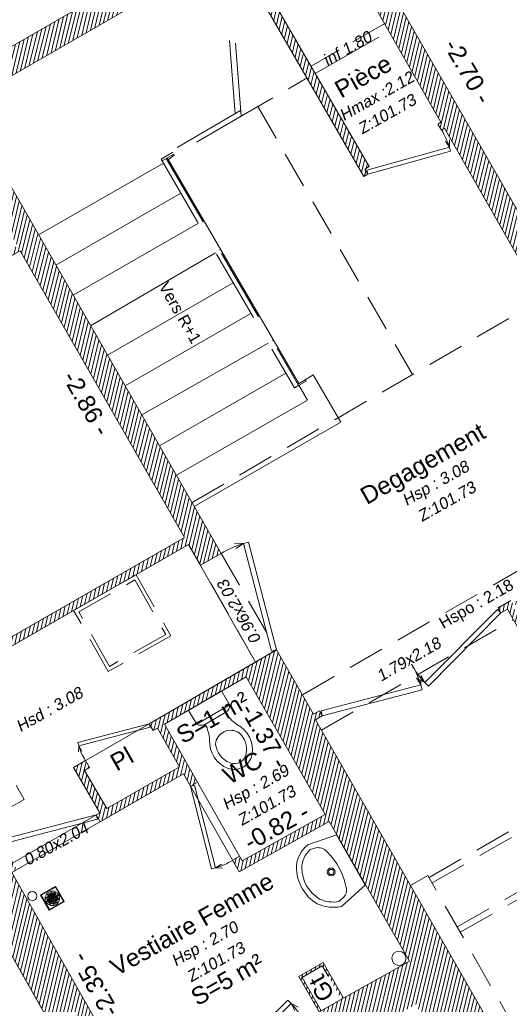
# Model space of a CAD drawing. Header units: metres. Extents: x 1525441.7 to 1525497.6, y 4222356 to 4222411.9.
# Tile 6 of 15: x 1525469.3 to 1525473.5, y 4222375.4 to 4222384. Entities that reach past the tile are written whole.
import ezdxf
from ezdxf.enums import TextEntityAlignment as Align

# ---------------------------------------------------------------- set-up
doc = ezdxf.new("R2010")
doc.units = ezdxf.units.M
doc.header["$LTSCALE"] = 0.1
doc.header["$PDMODE"] = 3
doc.header["$PDSIZE"] = 0.2
doc.linetypes.add('CACHE', pattern=[9.525, 6.35, -3.175])
doc.linetypes.add('CACHE2', pattern=[4.7625, 3.175, -1.5875])
doc.layers.get('0').update_dxf_attribs({"lineweight": 9})
doc.layers.get('Defpoints').update_dxf_attribs({"lineweight": 9})
doc.layers.add('0_Contours', color=3, linetype='Continuous', lineweight=9, plot=False)
for name, color, linetype, lineweight in [('0_Cotation', 142, 'CACHE2', 9), ('0_cotation surfaces', 152, 'Continuous', 9), ('_1.80m', 112, 'CACHE', 9), ('_Hauteur allège', 153, 'Continuous', 9), ('_Mobilier', 251, 'Continuous', 9), ('Escalier', 35, 'Continuous', 9), ('Garde-corps', 37, 'CACHE', 9), ('Mur', 7, 'Continuous', 9), ('Mur-hachures', 254, 'Continuous', 9), ('Porte', 39, 'Continuous', 9), ('Poutre', 253, 'CACHE2', 9), ('Réseau_Eclairage_Ligne', 242, 'CACHE2', 9), ('Réseau_EP_Symbole', 162, 'Continuous', 9), ('Réseau_EU_Symbole', 36, 'Continuous', 9), ('Texte-Altitude', 115, 'Continuous', 9), ('Texte-hauteur', 112, 'CACHE', 9), ('Texte-Pièce', 166, 'Continuous', 9)]:
    doc.layers.add(name, color=color, linetype=linetype, lineweight=lineweight)
doc.styles.add('ARIAL', font='arial.ttf')
doc.styles.get("Standard").update_dxf_attribs({"font": 'arial.ttf'})
doc.dimstyles.new('Cotation', dxfattribs={"dimtxt": 0.18, "dimasz": 0.1, "dimexe": 0.18, "dimexo": 0.2, "dimgap": 0.09, "dimtad": 0, "dimzin": 0, "dimdsep": 46, "dimtxsty": 'ARIAL', "dimblk1": 'OBLIQUE', "dimblk2": 'OBLIQUE', "dimsah": 1, "dimcen": 0.09, "dimse1": 1, "dimse2": 1, "dimsd1": 1, "dimsd2": 1, "dimclrd": 252, "dimaunit": 2, "dimadec": 3, "dimazin": 0, "dimtfac": 1, "dimtix": 1, "dimtofl": 0, "dimtmove": 0, "dimatfit": 3, "dimldrblk": 'OBLIQUE', "dimfxl": 1, "dimtolj": 1, "dimtzin": 0, "dimarcsym": 0})
pattern_1 = [(76.5, (0, 0), (-0.03087274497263, 0.00741189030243), [])]

# ---------------------------------------------------------------- blocks, each defined once
blk = doc.blocks.new('*U15')
at = {"layer": 'Porte', "linetype": 'Continuous', "flags": 128}
for points in [[(-0.012, 0.0439), (0.8939, 0.2917)], [(0.8939, 0.2917), (0.9059, 0.2477)], [(0.9059, 0.2477), (0, 0)], [(0.9059, 0.2477), (0.9036, 0.1716)], [(0.9059, 0.2477), (0.9466, 0.1834)], [(-0.012, 0.0439), (0, 0)]]:
    blk.add_lwpolyline(points, dxfattribs=at)
at = {"layer": 'Porte', "linetype": 'Continuous'}
blk.add_arc((0.1429, 0.0651), 0.7846, 358.45065, 13.45962, dxfattribs=at)
blk = doc.blocks.new('*U17')
at = {"layer": 'Porte', "linetype": 'Continuous', "flags": 128}
for points in [[(-0.012, 0.0439), (0.8939, 0.2917)], [(0.8939, 0.2917), (0.9059, 0.2477)], [(0.9059, 0.2477), (0, 0)], [(0.9059, 0.2477), (0.9036, 0.1716)], [(0.9059, 0.2477), (0.9466, 0.1834)], [(-0.012, 0.0439), (0, 0)]]:
    blk.add_lwpolyline(points, dxfattribs=at)
at = {"layer": 'Porte', "linetype": 'Continuous'}
blk.add_arc((0.1429, 0.0651), 0.7846, 358.45065, 13.45962, dxfattribs=at)
blk = doc.blocks.new('*U18')
at = {"layer": 'Porte', "linetype": 'Continuous', "flags": 128}
for points in [[(-0.012, 0.044), (0.894, 0.292)], [(0.906, 0.248), (0, 0)], [(0.894, 0.292), (0.906, 0.248)], [(0.906, 0.248), (0.904, 0.172)], [(0.906, 0.248), (0.947, 0.183)], [(-0.012, 0.044), (0, 0)]]:
    blk.add_lwpolyline(points, dxfattribs=at)
at = {"layer": 'Porte', "linetype": 'Continuous'}
blk.add_arc((0.143, 0.065), 0.785, 358.4506, 13.4596, dxfattribs=at)
blk = doc.blocks.new('*U19')
at = {"layer": 'Porte', "linetype": 'Continuous', "flags": 128}
for points in [[(-0.012, 0.044), (0.894, 0.292)], [(0.894, 0.292), (0.906, 0.248)], [(0.906, 0.248), (0, 0)], [(0.906, 0.248), (0.904, 0.172)], [(0.906, 0.248), (0.947, 0.183)], [(-0.012, 0.044), (0, 0)]]:
    blk.add_lwpolyline(points, dxfattribs=at)
at = {"layer": 'Porte', "linetype": 'Continuous'}
blk.add_arc((0.143, 0.065), 0.785, 358.4506, 13.4596, dxfattribs=at)
blk = doc.blocks.new('*U20')
at = {"layer": 'Porte', "linetype": 'Continuous', "flags": 128}
for points in [[(-0.012, 0.0439), (0.8939, 0.2917)], [(0.8939, 0.2917), (0.9059, 0.2477)], [(0.9059, 0.2477), (0, 0)], [(0.9059, 0.2477), (0.9036, 0.1716)], [(0.9059, 0.2477), (0.9466, 0.1834)], [(-0.012, 0.0439), (0, 0)]]:
    blk.add_lwpolyline(points, dxfattribs=at)
at = {"layer": 'Porte', "linetype": 'Continuous'}
blk.add_arc((0.1429, 0.0651), 0.7846, 358.45065, 13.45962, dxfattribs=at)
blk = doc.blocks.new('*U44')
at = {"layer": 'Porte', "linetype": 'Continuous', "flags": 128}
for points in [[(-0.012, 0.0439), (0.8939, 0.2917)], [(0.8939, 0.2917), (0.9059, 0.2477)], [(0.9059, 0.2477), (0, 0)], [(0.9059, 0.2477), (0.9036, 0.1716)], [(0.9059, 0.2477), (0.9466, 0.1834)], [(-0.012, 0.0439), (0, 0)]]:
    blk.add_lwpolyline(points, dxfattribs=at)
at = {"layer": 'Porte', "linetype": 'Continuous'}
blk.add_arc((0.1429, 0.0651), 0.7846, 358.45065, 13.45962, dxfattribs=at)
blk = doc.blocks.new('*U45')
at = {"layer": 'Porte', "linetype": 'Continuous', "flags": 128}
for points in [[(-0.012, 0.0439), (0.8939, 0.2917)], [(0.8939, 0.2917), (0.9059, 0.2477)], [(0.9059, 0.2477), (0, 0)], [(0.9059, 0.2477), (0.9036, 0.1716)], [(0.9059, 0.2477), (0.9466, 0.1834)], [(-0.012, 0.0439), (0, 0)]]:
    blk.add_lwpolyline(points, dxfattribs=at)
at = {"layer": 'Porte', "linetype": 'Continuous'}
blk.add_arc((0.1429, 0.0651), 0.7846, 358.45065, 13.45962, dxfattribs=at)
blk = doc.blocks.new('*U46')
at = {"layer": 'Porte', "linetype": 'Continuous', "flags": 128}
for points in [[(-0.012, 0.044), (0.894, 0.292)], [(0.906, 0.248), (0, 0)], [(0.894, 0.292), (0.906, 0.248)], [(0.906, 0.248), (0.904, 0.172)], [(0.906, 0.248), (0.947, 0.183)], [(-0.012, 0.044), (0, 0)]]:
    blk.add_lwpolyline(points, dxfattribs=at)
at = {"layer": 'Porte', "linetype": 'Continuous'}
blk.add_arc((0.143, 0.065), 0.785, 358.4506, 13.4596, dxfattribs=at)
blk = doc.blocks.new('*D57')
at = {"layer": 'Defpoints', "color": 0, "transparency": 16777216}
for p in [(1525472.6284, 4222375.8062), (1525472.6284, 4222375.8062), (1525470.3447, 4222374.5273)]:
    blk.add_point(p, dxfattribs=at)
at = {"layer": '0_Cotation', "color": 0, "transparency": 16777216, "insert": (1525470.9046, 4222375.0134), "char_height": 0.15, "attachment_point": 5, "rotation": 29.24943, "style": 'ARIAL'}
blk.add_mtext('\\A1;-2.62 -', dxfattribs=at)
blk = doc.blocks.new('_OBLIQUE')
at = {"color": 0, "linetype": 'ByBlock'}
blk.add_line((-0.5, -0.5), (0.5, 0.5), dxfattribs=at)
blk = doc.blocks.new('*D58')
at = {"layer": 'Defpoints', "color": 0, "transparency": 16777216}
for p in [(1525469.1839, 4222376.5736), (1525470.3447, 4222374.5273), (1525470.3447, 4222374.5273)]:
    blk.add_point(p, dxfattribs=at)
at = {"layer": '0_Cotation', "color": 0, "transparency": 16777216, "insert": (1525469.9019, 4222375.6013), "char_height": 0.15, "attachment_point": 5, "rotation": 119.56468, "style": 'ARIAL'}
blk.add_mtext('\\A1;-2.35 -', dxfattribs=at)
blk = doc.blocks.new('*D59')
at = {"layer": 'Defpoints', "color": 0, "transparency": 16777216}
for p in [(1525471.8988, 4222377.0771), (1525471.8988, 4222377.0771), (1525471.18, 4222376.6745)]:
    blk.add_point(p, dxfattribs=at)
at = {"layer": '0_Cotation', "color": 0, "transparency": 16777216, "insert": (1525471.4765, 4222376.971), "char_height": 0.15, "attachment_point": 5, "rotation": 29.25404, "style": 'ARIAL'}
blk.add_mtext('\\A1;-0.82 -', dxfattribs=at)
blk = doc.blocks.new('*D60')
at = {"layer": 'Defpoints', "color": 0, "transparency": 16777216}
for p in [(1525471.2146, 4222378.2687), (1525471.8988, 4222377.0771), (1525471.8988, 4222377.0771)]:
    blk.add_point(p, dxfattribs=at)
at = {"layer": '0_Cotation', "color": 0, "transparency": 16777216, "insert": (1525471.3733, 4222377.7597), "char_height": 0.15, "attachment_point": 5, "rotation": 299.86213, "style": 'ARIAL'}
blk.add_mtext('\\A1;-1.37 -', dxfattribs=at)
blk = doc.blocks.new('*D78')
at = {"layer": 'Defpoints', "color": 0, "transparency": 16777216}
for p in [(1525472.5563, 4222384.0561), (1525473.8936, 4222381.7068), (1525473.9063, 4222381.7141)]:
    blk.add_point(p, dxfattribs=at)
at = {"layer": '0_Cotation', "color": 0, "transparency": 16777216, "insert": (1525473.1351, 4222383.5113), "char_height": 0.15, "attachment_point": 5, "rotation": 299.96078, "style": 'ARIAL'}
blk.add_mtext('\\A1;-2.70 -', dxfattribs=at)
blk = doc.blocks.new('*D79')
at = {"layer": 'Defpoints', "color": 0, "transparency": 16777216}
for p in [(1525470.6806, 4222379.4756), (1525470.6806, 4222379.4756), (1525466.5698, 4222377.1179)]:
    blk.add_point(p, dxfattribs=at)
at = {"layer": '0_Cotation', "color": 0, "transparency": 16777216, "insert": (1525468.5326, 4222378.4483), "char_height": 0.15, "attachment_point": 5, "rotation": 29.83556, "style": 'ARIAL'}
blk.add_mtext('\\A1;-4.74 -', dxfattribs=at)
blk = doc.blocks.new('*D80')
at = {"layer": 'Defpoints', "color": 0, "transparency": 16777216}
for p in [(1525469.2559, 4222381.9568), (1525470.6806, 4222379.4756), (1525470.6806, 4222379.4756)]:
    blk.add_point(p, dxfattribs=at)
at = {"layer": '0_Cotation', "color": 0, "transparency": 16777216, "insert": (1525469.8317, 4222380.637), "char_height": 0.15, "attachment_point": 5, "rotation": 299.86213, "style": 'ARIAL'}
blk.add_mtext('\\A1;-2.86 -', dxfattribs=at)
blk = doc.blocks.new('Floor+Drain+100x100')
at = {"lineweight": 0}
for p, q in [((0, -100), (0, 0)), ((0, 0), (100, 0)), ((100, 0), (100, -100)), ((97, -3), (3, -3)), ((3, -3), (3, -97)), ((8.2, -45.6), (8, -50)), ((8, -50), (8.2, -54.4)), ((8.9, -41.3), (8.2, -45.6)), ((8.2, -54.4), (8.9, -58.7)), ((10.1, -37), (8.9, -41.3)), ((11.6, -32.9), (10.1, -37)), ((13.6, -29), (11.6, -32.9)), ((16, -25.3), (13.6, -29)), ((18.8, -21.9), (16, -25.3)), ((17.5, -35.4), (22.6, -35.4)), ((17.5, -35.4), (17.5, -63.4)), ((21.9, -18.8), (18.8, -21.9)), ((25.3, -16), (21.9, -18.8)), ((22.6, -35.4), (22.6, -63.4)), ((29, -13.6), (25.3, -16)), ((27.1, -19.5), (32.2, -19.5)), ((27.1, -19.5), (27.1, -47.5)), ((27.1, -47.5), (32.2, -47.5)), ((27.1, -52.5), (32.2, -52.5)), ((27.1, -52.5), (27.1, -80.5)), ((32.9, -11.6), (29, -13.6)), ((32.2, -19.5), (32.2, -47.5)), ((32.2, -52.5), (32.2, -80.5)), ((37, -10.1), (32.9, -11.6)), ((41.3, -8.9), (37, -10.1)), ((37.3, -19.5), (42.4, -19.5)), ((37.3, -19.5), (37.3, -47.5)), ((37.3, -47.5), (42.4, -47.5)), ((37.3, -52.5), (42.4, -52.5)), ((37.3, -52.5), (37.3, -80.5)), ((45.6, -8.2), (41.3, -8.9)), ((42.4, -19.5), (42.4, -47.5)), ((42.4, -52.5), (42.4, -80.5)), ((50, -8), (45.6, -8.2)), ((47.8, -13.2), (47.5, -13.8)), ((47.5, -13.8), (47.5, -14.4)), ((47.5, -14.4), (47.5, -15.1)), ((47.5, -15.1), (47.8, -15.7)), ((47.5, -19.5), (52.5, -19.5)), ((47.5, -19.5), (47.5, -47.5)), ((47.5, -47.5), (52.5, -47.5)), ((47.5, -52.5), (52.5, -52.5)), ((47.5, -52.5), (47.5, -80.5)), ((47.7, -13.8), (47.6, -14.4)), ((47.6, -14.4), (47.7, -15.1)), ((48, -13.3), (47.7, -13.8)), ((47.7, -15.1), (48, -15.6)), ((48.2, -12.6), (47.8, -13.2)), ((47.8, -15.7), (48.2, -16.2)), ((48.3, -12.8), (48, -13.3)), ((48, -15.6), (48.3, -16.1)), ((48.7, -12.2), (48.2, -12.6)), ((48.2, -16.2), (48.7, -16.6)), ((48.8, -12.4), (48.3, -12.8)), ((48.3, -16.1), (48.8, -16.5)), ((49.3, -12), (48.7, -12.2)), ((48.7, -14.1), (49.7, -14.1)), ((48.7, -14.8), (48.7, -14.1)), ((49.7, -14.8), (48.7, -14.8)), ((48.7, -16.6), (49.3, -16.9)), ((49.4, -12.2), (48.8, -12.4)), ((48.8, -16.5), (49.4, -16.7)), ((50, -11.9), (49.3, -12)), ((49.3, -16.9), (50, -17)), ((50, -12.1), (49.4, -12.2)), ((49.4, -16.7), (50, -16.8)), ((49.7, -14.1), (49.7, -13.2)), ((49.7, -13.2), (50.3, -13.2)), ((49.7, -15.7), (49.7, -14.8)), ((50.3, -15.7), (49.7, -15.7)), ((54.4, -8.2), (50, -8)), ((50.7, -12), (50, -11.9)), ((50.6, -12.2), (50, -12.1)), ((50, -16.8), (50.6, -16.7)), ((50, -17), (50.7, -16.9)), ((50.3, -13.2), (50.3, -14.1)), ((50.3, -14.1), (51.3, -14.1)), ((50.3, -14.8), (50.3, -15.7)), ((51.3, -14.8), (50.3, -14.8)), ((51.2, -12.4), (50.6, -12.2)), ((50.6, -16.7), (51.2, -16.5)), ((51.3, -12.2), (50.7, -12)), ((50.7, -16.9), (51.3, -16.6)), ((51.7, -12.8), (51.2, -12.4)), ((51.2, -16.5), (51.7, -16.1)), ((51.8, -12.6), (51.3, -12.2)), ((51.3, -14.1), (51.3, -14.8)), ((51.3, -16.6), (51.8, -16.2)), ((52, -13.3), (51.7, -12.8)), ((51.7, -16.1), (52, -15.6)), ((52.2, -13.2), (51.8, -12.6)), ((51.8, -16.2), (52.2, -15.7)), ((52.3, -13.8), (52, -13.3)), ((52, -15.6), (52.3, -15.1)), ((52.5, -13.8), (52.2, -13.2)), ((52.2, -15.7), (52.5, -15.1)), ((52.4, -14.4), (52.3, -13.8)), ((52.3, -15.1), (52.4, -14.4)), ((52.5, -14.4), (52.5, -13.8)), ((52.5, -15.1), (52.5, -14.4)), ((52.5, -19.5), (52.5, -47.5)), ((52.5, -52.5), (52.5, -80.5)), ((58.7, -8.9), (54.4, -8.2)), ((57.6, -19.5), (62.7, -19.5)), ((57.6, -19.5), (57.6, -47.5)), ((57.6, -47.5), (62.7, -47.5)), ((57.6, -52.5), (62.7, -52.5)), ((57.6, -52.5), (57.6, -80.5)), ((63, -10.1), (58.7, -8.9)), ((62.7, -19.5), (62.7, -47.5)), ((62.7, -52.5), (62.7, -80.5)), ((67.1, -11.6), (63, -10.1)), ((71, -13.6), (67.1, -11.6)), ((67.8, -19.5), (72.9, -19.5)), ((67.8, -19.5), (67.8, -47.5)), ((67.8, -47.5), (72.9, -47.5)), ((67.8, -52.5), (72.9, -52.5)), ((67.8, -52.5), (67.8, -80.5)), ((74.7, -16), (71, -13.6)), ((72.9, -19.5), (72.9, -47.5)), ((72.9, -52.5), (72.9, -80.5)), ((78.1, -18.8), (74.7, -16)), ((81.2, -21.9), (78.1, -18.8)), ((78.5, -35.4), (83.6, -35.4)), ((78.5, -35.4), (78.5, -63.4)), ((84, -25.3), (81.2, -21.9)), ((83.6, -35.4), (83.6, -63.4)), ((86.4, -29), (84, -25.3)), ((88.4, -32.9), (86.4, -29)), ((89.9, -37), (88.4, -32.9)), ((91.1, -41.3), (89.9, -37)), ((91.8, -45.6), (91.1, -41.3)), ((91.1, -58.7), (91.8, -54.4)), ((92, -50), (91.8, -45.6)), ((91.8, -54.4), (92, -50)), ((97, -97), (97, -3)), ((100, -100), (0, -100)), ((3, -97), (97, -97)), ((8.9, -58.7), (10.1, -63)), ((10.1, -63), (11.6, -67.1)), ((11.6, -67.1), (13.6, -71)), ((13.6, -71), (16, -74.7)), ((16, -74.7), (18.8, -78.1)), ((17.5, -63.4), (22.6, -63.4)), ((18.8, -78.1), (21.9, -81.2)), ((21.9, -81.2), (25.3, -84)), ((25.3, -84), (29, -86.4)), ((27.1, -80.5), (32.2, -80.5)), ((29, -86.4), (32.9, -88.4)), ((32.9, -88.4), (37, -89.9)), ((37, -89.9), (41.3, -91.1)), ((37.3, -80.5), (42.4, -80.5)), ((41.3, -91.1), (45.6, -91.8)), ((45.6, -91.8), (50, -92)), ((47.5, -80.5), (52.5, -80.5)), ((47.8, -84.3), (47.5, -84.9)), ((47.5, -84.9), (47.5, -85.6)), ((47.5, -85.6), (47.5, -86.2)), ((47.5, -86.2), (47.8, -86.8)), ((47.7, -84.9), (47.6, -85.6)), ((47.7, -84.9), (47.6, -85.6)), ((47.6, -85.6), (47.7, -86.2)), ((47.6, -85.6), (47.7, -86.2)), ((48, -84.4), (47.7, -84.9)), ((47.9, -84.4), (47.7, -84.9)), ((47.7, -86.2), (47.9, -86.8)), ((47.7, -86.2), (48, -86.7)), ((48.2, -83.8), (47.8, -84.3)), ((47.8, -86.8), (48.2, -87.4)), ((48.3, -83.9), (47.9, -84.4)), ((47.9, -86.8), (48.3, -87.3)), ((48.3, -83.9), (48, -84.4)), ((48, -86.7), (48.3, -87.2)), ((48.7, -83.4), (48.2, -83.8)), ((48.2, -87.4), (48.7, -87.8)), ((48.8, -83.5), (48.3, -83.9)), ((48.8, -83.5), (48.3, -83.9)), ((48.3, -87.2), (48.8, -87.6)), ((48.3, -87.3), (48.8, -87.6)), ((49.3, -83.1), (48.7, -83.4)), ((48.7, -85.9), (48.7, -85.2)), ((48.7, -85.2), (49.7, -85.2)), ((49.7, -85.9), (48.7, -85.9)), ((48.7, -87.8), (49.3, -88)), ((49.4, -83.2), (48.8, -83.5)), ((49.4, -83.3), (48.8, -83.5)), ((48.8, -87.6), (49.4, -87.9)), ((48.8, -87.6), (49.4, -87.8)), ((50, -83), (49.3, -83.1)), ((49.3, -88), (50, -88.1)), ((50, -83.2), (49.4, -83.2)), ((50, -83.2), (49.4, -83.3)), ((49.4, -87.8), (50, -87.9)), ((49.4, -87.9), (50, -88)), ((49.7, -85.2), (49.7, -84.3)), ((49.7, -84.3), (50.3, -84.3)), ((49.7, -86.8), (49.7, -85.9)), ((49.7, -86.8), (50.3, -86.8)), ((50.7, -83.1), (50, -83)), ((50.6, -83.2), (50, -83.2)), ((50.6, -83.3), (50, -83.2)), ((50, -87.9), (50.6, -87.8)), ((50, -88), (50.6, -87.9)), ((50, -88.1), (50.7, -88)), ((50, -92), (54.4, -91.8)), ((50.3, -85.2), (50.3, -84.3)), ((50.3, -85.2), (51.3, -85.2)), ((51.3, -85.9), (50.3, -85.9)), ((50.3, -86.8), (50.3, -85.9)), ((51.2, -83.5), (50.6, -83.2)), ((51.2, -83.5), (50.6, -83.3)), ((50.6, -87.8), (51.2, -87.6)), ((50.6, -87.9), (51.2, -87.6)), ((51.3, -83.4), (50.7, -83.1)), ((50.7, -88), (51.3, -87.8)), ((51.7, -83.9), (51.2, -83.5)), ((51.7, -83.9), (51.2, -83.5)), ((51.2, -87.6), (51.7, -87.2)), ((51.2, -87.6), (51.7, -87.3)), ((51.8, -83.8), (51.3, -83.4)), ((51.3, -85.2), (51.3, -85.9)), ((51.3, -87.8), (51.8, -87.4)), ((52, -84.4), (51.7, -83.9)), ((52.1, -84.4), (51.7, -83.9)), ((51.7, -87.2), (52, -86.7)), ((51.7, -87.3), (52.1, -86.8)), ((52.2, -84.3), (51.8, -83.8)), ((51.8, -87.4), (52.2, -86.8)), ((52.3, -84.9), (52, -84.4)), ((52, -86.7), (52.3, -86.2)), ((52.3, -84.9), (52.1, -84.4)), ((52.1, -86.8), (52.3, -86.2)), ((52.5, -84.9), (52.2, -84.3)), ((52.2, -86.8), (52.5, -86.2)), ((52.4, -85.6), (52.3, -84.9)), ((52.4, -85.6), (52.3, -84.9)), ((52.3, -86.2), (52.4, -85.6)), ((52.3, -86.2), (52.4, -85.6)), ((52.5, -85.6), (52.5, -84.9)), ((52.5, -86.2), (52.5, -85.6)), ((54.4, -91.8), (58.7, -91.1)), ((57.6, -80.5), (62.7, -80.5)), ((58.7, -91.1), (63, -89.9)), ((63, -89.9), (67.1, -88.4)), ((67.1, -88.4), (71, -86.4)), ((67.8, -80.5), (72.9, -80.5)), ((71, -86.4), (74.7, -84)), ((74.7, -84), (78.1, -81.2)), ((78.1, -81.2), (81.2, -78.1)), ((78.5, -63.4), (83.6, -63.4)), ((81.2, -78.1), (84, -74.7)), ((84, -74.7), (86.4, -71)), ((86.4, -71), (88.4, -67.1)), ((88.4, -67.1), (89.9, -63)), ((89.9, -63), (91.1, -58.7))]:
    blk.add_line(p, q, dxfattribs=at)

msp = doc.modelspace()

# ---------------------------------------------------------------- hatches: boundary and pattern name
at = {"layer": 'Mur-hachures'}
h = msp.add_hatch(dxfattribs=at)
h.set_pattern_fill('ANSI31', color=256, scale=0.01, angle=31.5)
h.set_pattern_definition([(76.5, (100, 0), (-0.03087274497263, 0.00741189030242), [])])
h.paths.add_polyline_path([(1525473.3441, 4222387.2275), (1525476.0238, 4222386.0251), (1525477.2182, 4222385.4891), (1525478.2741, 4222383.6359), (1525476.8831, 4222382.8134), (1525476.6336, 4222383.2632), (1525475.2494, 4222382.477), (1525475.284, 4222382.4162), (1525476.6067, 4222383.1674), (1525476.8568, 4222382.7166), (1525478.4126, 4222383.6364), (1525478.4717, 4222383.5328), (1525478.5325, 4222383.5674), (1525478.4866, 4222383.648), (1525478.4692, 4222383.6381), (1525478.447, 4222383.6772), (1525478.4361, 4222383.671), (1525477.3908, 4222385.5057), (1525477.736, 4222385.8887), (1525477.58, 4222386.0293), (1525477.2404, 4222385.6524), (1525473.3582, 4222387.3945), (1525473.4132, 4222387.9042), (1525473.2042, 4222387.9267), (1525470.7864, 4222389.1451), (1525470.6838, 4222389.0873), (1525470.6985, 4222389.0611), (1525470.6556, 4222389.037), (1525470.685, 4222388.9847), (1525470.7634, 4222389.0288), (1525470.7585, 4222389.0376), (1525470.7885, 4222389.0545), (1525473.203, 4222387.8377), (1525472.9947, 4222385.9077), (1525470.2509, 4222384.3285), (1525469.9054, 4222384.9314), (1525469.7786, 4222384.8587), (1525469.7509, 4222384.907), (1525469.6988, 4222384.8772), (1525469.7413, 4222384.803), (1525469.7726, 4222384.821), (1525470.0971, 4222384.2548), (1525467.3613, 4222382.6802), (1525465.5147, 4222383.5118), (1525465.4303, 4222383.3245), (1525465.885, 4222383.1197), (1525465.4573, 4222378.8871), (1525464.9475, 4222378.7806), (1525464.992, 4222378.5675), (1525465.4958, 4222378.6727), (1525466.5363, 4222376.8344), (1525466.5189, 4222376.8245), (1525466.5607, 4222376.7507), (1525466.6129, 4222376.7802), (1525466.5835, 4222376.8322), (1525466.6955, 4222376.8957), (1525466.6042, 4222377.057), (1525467.4255, 4222377.528), (1525467.3907, 4222377.5887), (1525466.5698, 4222377.1179), (1525465.9963, 4222378.1309), (1525466.2898, 4222378.297), (1525466.0211, 4222378.7717), (1525465.7277, 4222378.6056), (1525465.6188, 4222378.7979), (1525465.7352, 4222379.9488), (1525467.4663, 4222380.9362), (1525467.4564, 4222380.9535), (1525467.4817, 4222380.968), (1525467.4669, 4222380.994), (1525467.4351, 4222380.9759), (1525467.4278, 4222380.9887), (1525467.3947, 4222380.9698), (1525467.4168, 4222380.9309), (1525465.7376, 4222379.9732), (1525466.0482, 4222383.0462), (1525467.3875, 4222382.4431), (1525468.582, 4222383.1306), (1525469.2311, 4222382.0002), (1525469.145, 4222381.9511), (1525469.1598, 4222381.9251), (1525468.3216, 4222381.447), (1525468.3067, 4222381.473), (1525468.2748, 4222381.4548), (1525468.2995, 4222381.4114), (1525469.2559, 4222381.9568), (1525470.6806, 4222379.4756), (1525468.1138, 4222378.0034), (1525468.1486, 4222377.9427), (1525470.7154, 4222379.4148), (1525470.8192, 4222379.234), (1525470.9977, 4222379.3365), (1525468.7604, 4222383.2333), (1525471.0929, 4222384.5757), (1525472.2342, 4222382.6017), (1525472.2676, 4222382.6217), (1525472.242, 4222382.6646), (1525472.2778, 4222382.6861), (1525471.1622, 4222384.6156), (1525471.8068, 4222384.9866), (1525472.9015, 4222383.0708), (1525472.8745, 4222383.0547), (1525472.9053, 4222383.0032), (1525472.9313, 4222383.0187), (1525473.7843, 4222381.5259), (1525473.8325, 4222381.5533), (1525473.816, 4222381.5823), (1525474.5561, 4222382.0027), (1525474.5215, 4222382.0636), (1525473.9063, 4222381.7141), (1525472.5563, 4222384.0561), (1525471.9707, 4222385.0809), (1525473.188, 4222385.7816)])
h = msp.add_hatch(dxfattribs=at)
h.set_pattern_fill('ANSI31', color=256, scale=0.01, angle=31.5)
h.set_pattern_definition(pattern_1)
h.paths.add_polyline_path([(1525474.3368, 4222377.5679), (1525474.2333, 4222377.5082), (1525474.2918, 4222377.404), (1525474.4853, 4222377.5156), (1525474.4603, 4222377.5589), (1525474.3709, 4222377.5073)], flags=17)
h.paths.add_polyline_path([(1525473.5208, 4222378.8798), (1525474.5242, 4222379.4574), (1525475.3067, 4222378.047), (1525475.2746, 4222378.0285), (1525475.2996, 4222377.9852), (1525475.6817, 4222378.2055), (1525476.6865, 4222376.447), (1525476.9774, 4222376.6133), (1525476.9706, 4222376.6253), (1525477.5544, 4222376.9554), (1525477.5199, 4222377.0164), (1525476.9358, 4222376.6861), (1525476.6469, 4222377.1916), (1525476.7367, 4222377.2429), (1525476.5112, 4222377.6375), (1525478.9325, 4222379.0294), (1525479.464, 4222378.1158), (1525478.3753, 4222377.5001), (1525478.4098, 4222377.4392), (1525484.0316, 4222380.6182), (1525484.0388, 4222380.6192), (1525484.0291, 4222380.6886), (1525484.0087, 4222380.6857), (1525482.7269, 4222379.9608), (1525482.3937, 4222380.551), (1525482.3294, 4222380.5225), (1525482.6659, 4222379.9264), (1525481.1383, 4222379.0625), (1525481.0545, 4222379.2108), (1525480.8428, 4222379.091), (1525480.3191, 4222379.9998), (1525480.1788, 4222379.9189), (1525480.7265, 4222378.963), (1525479.5444, 4222378.2946), (1525478.059, 4222380.9155), (1525479.224, 4222381.5757), (1525479.7741, 4222380.6212), (1525479.9144, 4222380.7021), (1525479.3972, 4222381.5995), (1525481.8039, 4222382.1132), (1525482.0342, 4222381.4161), (1525482.1006, 4222381.4381), (1525481.8728, 4222382.1279), (1525481.8103, 4222382.4204), (1525479.5767, 4222381.9437), (1525479.3144, 4222382.449), (1525479.205, 4222382.3871), (1525479.1643, 4222382.4585), (1525479.1122, 4222382.4288), (1525479.1313, 4222382.3953), (1525479.0178, 4222382.3307), (1525479.0391, 4222382.2933), (1525477.3235, 4222381.3229), (1525477.7046, 4222380.6506), (1525477.5193, 4222380.5441), (1525477.5541, 4222380.4834), (1525477.7391, 4222380.5897), (1525478.5286, 4222379.1967), (1525477.0538, 4222378.3489), (1525476.927, 4222378.5694), (1525476.1236, 4222378.1075), (1525475.4551, 4222379.2774), (1525476.7462, 4222380.0192), (1525476.7113, 4222380.0799), (1525476.2622, 4222379.8218), (1525476.1859, 4222379.956), (1525476.1163, 4222379.9165), (1525476.1928, 4222379.782), (1525475.4203, 4222379.3382), (1525474.8436, 4222380.3475), (1525475.6205, 4222380.7888), (1525475.7011, 4222380.647), (1525475.7706, 4222380.6865), (1525475.6555, 4222380.8891), (1525474.5657, 4222380.2702), (1525474.5382, 4222380.3184), (1525474.49, 4222380.291), (1525474.8321, 4222379.6923), (1525474.764, 4222379.6531), (1525474.779, 4222379.6271), (1525473.5228, 4222378.904), (1525473.5079, 4222378.93), (1525473.3959, 4222378.8656), (1525473.4208, 4222378.8222), (1525473.4775, 4222378.8549), (1525473.587, 4222378.6598), (1525473.6306, 4222378.6843)])
h.paths.add_polyline_path([(1525474.5676, 4222379.4824), (1525474.8569, 4222379.6489), (1525475.6569, 4222378.2489), (1525475.35, 4222378.072)], flags=16)
h = msp.add_hatch(dxfattribs=at)
h.set_pattern_fill('ANSI31', color=256, scale=0.01, angle=31.5)
h.set_pattern_definition(pattern_1)
h.paths.add_polyline_path([(1525467.4676, 4222375.5867), (1525468.1291, 4222375.9671), (1525468.0942, 4222376.0278), (1525467.2979, 4222375.57), (1525467.2805, 4222375.6008), (1525467.2283, 4222375.5712), (1525467.2631, 4222375.5097), (1525467.1736, 4222375.4582), (1525467.444, 4222374.9804), (1525465.8881, 4222373.2584), (1525465.9252, 4222373.2248), (1525465.9668, 4222373.2709), (1525466.1641, 4222373.0925), (1525467.1913, 4222374.2293), (1525468.6134, 4222371.7712), (1525468.5059, 4222371.7089), (1525468.6371, 4222371.4821), (1525468.7447, 4222371.5443), (1525471.1084, 4222367.4587), (1525470.9914, 4222367.3919), (1525471.639, 4222366.2447), (1525471.9219, 4222366.4044), (1525471.3188, 4222367.4729), (1525469.1974, 4222371.1396), (1525469.2532, 4222371.1716), (1525469.2034, 4222371.2584), (1525469.1473, 4222371.2262), (1525468.9376, 4222371.5885), (1525470.5444, 4222372.5103), (1525470.561, 4222372.482), (1525470.5869, 4222372.4971), (1525470.7815, 4222372.1637), (1525470.7384, 4222372.139), (1525470.7882, 4222372.0522), (1525470.8493, 4222372.0873), (1525470.5878, 4222372.5352), (1525473.5355, 4222374.2263), (1525473.5682, 4222374.1695), (1525473.6289, 4222374.2043), (1525473.6128, 4222374.2323), (1525473.8429, 4222374.3644), (1525471.8144, 4222377.8975), (1525471.873, 4222377.9312), (1525471.848, 4222377.9745), (1525471.7967, 4222377.945), (1525471.4773, 4222378.5013), (1525470.3738, 4222377.8626), (1525470.4088, 4222377.8023), (1525470.4441, 4222377.8227), (1525470.6348, 4222377.4885), (1525470.0059, 4222377.1269), (1525469.8133, 4222377.4575), (1525469.8559, 4222377.4823), (1525469.821, 4222377.5426), (1525469.7176, 4222377.4827), (1525469.9452, 4222377.0921), (1525469.914, 4222377.0741), (1525469.9489, 4222377.0134), (1525470.6695, 4222377.4277), (1525470.7304, 4222377.321), (1525470.7912, 4222377.3557), (1525470.5047, 4222377.8578), (1525470.8511, 4222378.0583), (1525470.9998, 4222378.1461), (1525471.0005, 4222378.1448), (1525471.2146, 4222378.2687), (1525471.8988, 4222377.0771), (1525471.18, 4222376.6745), (1525471.1572, 4222376.7146), (1525471.0964, 4222376.6799), (1525471.1537, 4222376.5795), (1525471.9336, 4222377.0164), (1525472.6284, 4222375.8062), (1525472.0564, 4222375.4859), (1525471.8807, 4222375.7937), (1525471.6706, 4222375.6737), (1525471.8453, 4222375.3677), (1525471.7092, 4222375.2915), (1525471.8822, 4222374.9826), (1525472.6836, 4222375.4314), (1525472.9564, 4222374.9563), (1525473.0767, 4222375.0254), (1525473.3371, 4222374.5719), (1525473.2917, 4222374.5458), (1525473.3547, 4222374.4362), (1525473.4001, 4222374.4622), (1525473.4789, 4222374.3249), (1525473.2323, 4222374.1834), (1525473.2345, 4222374.1795), (1525472.9343, 4222374.0091), (1525472.9328, 4222374.0116), (1525471.8447, 4222373.3873), (1525470.9786, 4222374.8823), (1525470.3447, 4222374.5273), (1525469.1839, 4222376.5736), (1525469.2271, 4222376.5984), (1525469.1922, 4222376.6591), (1525468.8081, 4222376.4383), (1525468.843, 4222376.3776), (1525468.8749, 4222376.3959), (1525470.2239, 4222374.0178), (1525470.2413, 4222374.0276), (1525470.252, 4222374.0089), (1525470.3041, 4222374.0385), (1525470.2868, 4222374.069), (1525471.0951, 4222374.5217), (1525471.7753, 4222373.3475), (1525470.9611, 4222372.8804), (1525470.7191, 4222373.3069), (1525470.6669, 4222373.2773), (1525470.6758, 4222373.2617), (1525470.6584, 4222373.2518), (1525470.8917, 4222372.8406), (1525469.7227, 4222372.17), (1525469.4457, 4222372.6478), (1525469.4284, 4222372.6378), (1525469.4201, 4222372.6522), (1525469.3682, 4222372.6221), (1525469.6533, 4222372.1302), (1525469.3775, 4222371.972), (1525469.3789, 4222371.9696), (1525469.0787, 4222371.7991), (1525469.0781, 4222371.8002), (1525468.8807, 4222371.6869), (1525468.1575, 4222372.937), (1525468.9281, 4222373.3815), (1525468.9484, 4222373.3464), (1525469.0003, 4222373.3765), (1525468.9923, 4222373.3904), (1525469.0096, 4222373.4004), (1525468.9573, 4222373.4906), (1525468.1174, 4222373.0062), (1525467.3245, 4222374.3768), (1525467.8335, 4222374.9402)])
h.paths.add_polyline_path([(1525471.6979, 4222375.6663), (1525471.8733, 4222375.7664), (1525472.0389, 4222375.4761), (1525471.8628, 4222375.3775)], flags=16)

# ---------------------------------------------------------------- linework, layer by layer
at = {"layer": '0_Contours', "flags": 128}
for points in [[(1525460.3091, 4222385.8562), (1525463.3119, 4222389.1377), (1525464.6097, 4222387.9403), (1525467.1414, 4222389.4011), (1525468.0594, 4222387.81), (1525470.0971, 4222384.2548), (1525467.3613, 4222382.6802), (1525465.5147, 4222383.5118), (1525465.4303, 4222383.3245), (1525465.4303, 4222383.3245), (1525465.885, 4222383.1197), (1525465.4573, 4222378.8871), (1525464.9475, 4222378.7806), (1525464.992, 4222378.5675), (1525465.4958, 4222378.6727), (1525466.5363, 4222376.8344), (1525466.5189, 4222376.8245), (1525467.2631, 4222375.5097), (1525467.1736, 4222375.4582), (1525467.444, 4222374.9804), (1525463.2266, 4222370.3128), (1525459.7137, 4222370.5141)], [(1525470.2344, 4222373.9992), (1525468.8749, 4222376.3959), (1525467.4676, 4222375.5866), (1525467.8335, 4222374.9402)]]:
    msp.add_lwpolyline(points, dxfattribs=at)
for points in [[(1525472.5563, 4222384.0561), (1525473.9063, 4222381.7141), (1525476.6336, 4222383.2632), (1525476.8831, 4222382.8134), (1525478.2741, 4222383.6359), (1525477.2182, 4222385.4891), (1525476.0238, 4222386.0251)], [(1525465.7277, 4222378.6056), (1525465.6188, 4222378.7979), (1525465.7352, 4222379.9488), (1525469.2559, 4222381.9568), (1525470.6806, 4222379.4756), (1525466.5698, 4222377.1179), (1525465.9963, 4222378.1309), (1525466.2898, 4222378.297), (1525466.0211, 4222378.7717)], [(1525466.6042, 4222377.057), (1525470.7154, 4222379.4148), (1525471.2952, 4222378.396), (1525470.3738, 4222377.8626), (1525469.7176, 4222377.4827), (1525469.9452, 4222377.0921), (1525467.4096, 4222375.6342)], [(1525470.5047, 4222377.8578), (1525471.18, 4222376.6745), (1525471.8988, 4222377.0771), (1525471.2146, 4222378.2687)], [(1525469.1839, 4222376.5736), (1525470.3447, 4222374.5273), (1525471.8453, 4222375.3677), (1525471.6706, 4222375.6737), (1525471.8807, 4222375.7937), (1525472.0564, 4222375.4859), (1525472.6284, 4222375.8062), (1525471.9336, 4222377.0164), (1525471.1537, 4222376.5795), (1525470.6695, 4222377.4277)]]:
    msp.add_lwpolyline(points, close=True, dxfattribs=at)
at = {"layer": '_1.80m', "linetype": 'CACHE', "flags": 128}
msp.add_lwpolyline([(1525471.8123, 4222383.4912), (1525472.4523, 4222383.8569)], dxfattribs=at)
at = {"layer": '_Mobilier'}
msp.add_lwpolyline([(1525470.9998, 4222378.1461), (1525470.7152, 4222377.9781), (1525470.786, 4222377.8584), (1525471.0706, 4222378.0263)], close=True, dxfattribs=at)
msp.add_lwpolyline([(1525470.8609, 4222377.8588), (1525471.0364, 4222377.9614)], dxfattribs=at)
for points in [[(1525471.0364, 4222377.9614, 0.105163), (1525471.1316, 4222377.8566, -0.342051), (1525471.2628, 4222377.5931, -0.460667), (1525471.0564, 4222377.476, -0.322565), (1525470.8962, 4222377.7212, 0.091875), (1525470.8609, 4222377.8588, -5.230074)], [(1525471.0364, 4222377.9614, 0.336913), (1525471.0706, 4222378.0263, -0.599259)], [(1525470.786, 4222377.8584, 0.266976), (1525470.8609, 4222377.8588, -0.078464)], [(1525470.9473, 4222377.6863, -0.569081), (1525471.1532, 4222377.7827, -0.267255), (1525471.2137, 4222377.6028, -0.459644), (1525471.0739, 4222377.5229, -0.277356), (1525470.9473, 4222377.6863)]]:
    msp.add_lwpolyline(points, format="xyb", dxfattribs=at)
for points in [[(1525471.9966, 4222376.8994), (1525472.245, 4222376.4651), (1525472.0382, 4222376.2793, -0.159252), (1525471.8288, 4222376.3033, -0.262025), (1525471.6489, 4222376.616, -0.225431), (1525471.7468, 4222376.8132)], [(1525471.7695, 4222376.7724), (1525471.8158, 4222376.7884, -0.233514), (1525471.9127, 4222376.7562, -0.154882), (1525472.0823, 4222376.4332, -0.24387), (1525472.0605, 4222376.3612), (1525472.0171, 4222376.3222, -0.146588), (1525471.8502, 4222376.3442, -0.259474), (1525471.6949, 4222376.6158, -0.215463)]]:
    msp.add_lwpolyline(points, format="xyb", close=True, dxfattribs=at)
for radius in [0.0343, 0.0224]:
    msp.add_circle((1525471.9502, 4222376.5788), radius, dxfattribs=at)
at = {"layer": 'Escalier', "linetype": 'CACHE'}
for points in [[(1525471.1172, 4222383.1437), (1525471.013, 4222384.5297)], [(1525471.1689, 4222383.1226), (1525471.061, 4222384.5574)]]:
    msp.add_lwpolyline(points, dxfattribs=at)
at = {"layer": 'Escalier'}
for points in [[(1525470.5291, 4222382.7615), (1525471.6689, 4222380.8076)], [(1525470.5413, 4222382.7406), (1525470.5332, 4222382.7359)], [(1525470.498, 4222382.7158), (1525469.4144, 4222382.0942)], [(1525470.692, 4222382.4822), (1525470.6839, 4222382.4775)], [(1525470.6476, 4222382.4566), (1525469.565, 4222381.8319)], [(1525470.8438, 4222382.2221), (1525470.8356, 4222382.2174)], [(1525470.7992, 4222382.1966), (1525469.7135, 4222381.5732)], [(1525470.9846, 4222381.9619), (1525470.9928, 4222381.9667)], [(1525469.8652, 4222381.309), (1525470.9484, 4222381.9408)], [(1525471.1455, 4222381.7049), (1525471.1373, 4222381.7002)], [(1525471.1009, 4222381.6793), (1525470.0117, 4222381.0539)], [(1525471.2554, 4222381.4146), (1525470.1643, 4222380.7881)], [(1525471.2999, 4222381.4401), (1525471.2917, 4222381.4355)], [(1525471.405, 4222381.1581), (1525470.3089, 4222380.5363)], [(1525471.4496, 4222381.1834), (1525471.4414, 4222381.1788)], [(1525471.5566, 4222380.8981), (1525470.462, 4222380.2696)], [(1525471.7253, 4222380.8405), (1525471.7949, 4222380.8832), (1525472.033, 4222380.4721), (1525470.764, 4222379.7436)], [(1525471.6012, 4222380.9236), (1525471.593, 4222380.919)], [(1525471.6706, 4222380.7929), (1525471.744, 4222380.665)], [(1525471.744, 4222380.665), (1525470.6091, 4222380.0134)]]:
    msp.add_lwpolyline(points, dxfattribs=at)
msp.add_lwpolyline([(1525471.1766, 4222380.3392, 0, 0, 0), (1525470.0483, 4222382.3063, 0.15, 0, 0), (1525469.9829, 4222382.4203, 0, 0, 0)], format="xyseb", dxfattribs=at)
at = {"layer": 'Garde-corps', "flags": 128}
for points in [[(1525471.1652, 4222383.1716), (1525470.57, 4222382.8258), (1525470.5922, 4222382.7876), (1525471.1689, 4222383.1226)], [(1525470.5792, 4222382.81), (1525470.4763, 4222382.7502)], [(1525470.4763, 4222382.7502), (1525471.6314, 4222380.77)], [(1525470.5876, 4222382.7954), (1525470.4848, 4222382.7357)], [(1525470.521, 4222382.7568), (1525471.6676, 4222380.7911)], [(1525471.6314, 4222380.77), (1525471.6676, 4222380.7911)], [(1525471.6607, 4222380.8029), (1525471.7253, 4222380.8405), (1525471.7321, 4222380.8288), (1525471.6676, 4222380.7911)]]:
    msp.add_lwpolyline(points, dxfattribs=at)
at = {"layer": 'Mur', "flags": 128}
for points in [[(1525472.9015, 4222383.0708), (1525471.8068, 4222384.9866)], [(1525471.1622, 4222384.6156), (1525472.2778, 4222382.6861)], [(1525471.0929, 4222384.5757), (1525468.7604, 4222383.2333)], [(1525471.0929, 4222384.5757), (1525472.2342, 4222382.6017)], [(1525470.0971, 4222384.2548), (1525467.3613, 4222382.6802), (1525465.5147, 4222383.5118), (1525465.4303, 4222383.3245), (1525465.885, 4222383.1197)], [(1525473.9063, 4222381.7141), (1525472.5563, 4222384.0561)], [(1525470.9977, 4222379.3365), (1525468.7604, 4222383.2333)], [(1525472.8745, 4222383.0547), (1525472.9015, 4222383.0708)], [(1525472.8745, 4222383.0547), (1525472.9053, 4222383.0032)], [(1525472.9053, 4222383.0032), (1525472.9313, 4222383.0187)], [(1525473.7843, 4222381.5259), (1525472.9313, 4222383.0187)], [(1525470.5922, 4222382.7876), (1525470.538, 4222382.7463)], [(1525472.2778, 4222382.6861), (1525472.242, 4222382.6646), (1525472.2676, 4222382.6217), (1525472.2342, 4222382.6017)], [(1525468.2995, 4222381.4114), (1525469.2559, 4222381.9568)], [(1525470.6806, 4222379.4756), (1525469.2559, 4222381.9568)], [(1525468.1138, 4222378.0034), (1525470.6806, 4222379.4756)], [(1525468.1486, 4222377.9427), (1525470.7154, 4222379.4148)], [(1525470.8192, 4222379.234), (1525470.7154, 4222379.4148)], [(1525470.8192, 4222379.234), (1525470.9977, 4222379.3365)], [(1525473.3959, 4222378.8656), (1525473.5079, 4222378.93)], [(1525473.3959, 4222378.8656), (1525473.4208, 4222378.8222)], [(1525473.4208, 4222378.8222), (1525473.4775, 4222378.8549)], [(1525473.587, 4222378.6598), (1525473.4775, 4222378.8549)], [(1525471.4773, 4222378.5013), (1525470.3738, 4222377.8626)], [(1525471.7967, 4222377.945), (1525471.4773, 4222378.5013)], [(1525471.2146, 4222378.2687), (1525470.5047, 4222377.8578)], [(1525471.8988, 4222377.0771), (1525471.2146, 4222378.2687)], [(1525471.7967, 4222377.945), (1525471.848, 4222377.9745)], [(1525471.848, 4222377.9745), (1525471.873, 4222377.9312)], [(1525471.8144, 4222377.8975), (1525471.873, 4222377.9312)], [(1525473.8429, 4222374.3644), (1525471.8144, 4222377.8975)], [(1525470.3738, 4222377.8626), (1525470.4088, 4222377.8023)], [(1525470.4441, 4222377.8227), (1525470.4088, 4222377.8023)], [(1525470.4441, 4222377.8227), (1525470.6348, 4222377.4885)], [(1525470.5047, 4222377.8578), (1525470.7912, 4222377.3557)], [(1525469.821, 4222377.5426), (1525469.7176, 4222377.4827), (1525469.9452, 4222377.0921)], [(1525469.821, 4222377.5426), (1525469.8559, 4222377.4823)], [(1525469.8559, 4222377.4823), (1525469.8133, 4222377.4575), (1525470.0059, 4222377.1269)], [(1525470.0059, 4222377.1269), (1525470.6348, 4222377.4885)], [(1525469.9489, 4222377.0134), (1525470.6695, 4222377.4277)], [(1525470.6695, 4222377.4277), (1525470.7304, 4222377.321)], [(1525470.7304, 4222377.321), (1525470.7912, 4222377.3557)], [(1525469.914, 4222377.0741), (1525469.9452, 4222377.0921)], [(1525469.914, 4222377.0741), (1525469.9489, 4222377.0134)], [(1525471.0964, 4222376.6799), (1525471.1537, 4222376.5795), (1525471.9336, 4222377.0164)], [(1525471.1572, 4222376.7146), (1525471.18, 4222376.6745), (1525471.8988, 4222377.0771)], [(1525472.6284, 4222375.8062), (1525471.9336, 4222377.0164)], [(1525471.0964, 4222376.6799), (1525471.1572, 4222376.7146)], [(1525469.1839, 4222376.5736), (1525470.3447, 4222374.5273)], [(1525468.8749, 4222376.3959), (1525470.2239, 4222374.0178)], [(1525471.8453, 4222375.3677), (1525471.6706, 4222375.6737), (1525471.8807, 4222375.7937), (1525472.0564, 4222375.4859)], [(1525472.6284, 4222375.8062), (1525472.0564, 4222375.4859)], [(1525472.0389, 4222375.4761), (1525471.8628, 4222375.3775)]]:
    msp.add_lwpolyline(points, dxfattribs=at)
at = {"layer": 'Mur', "linetype": 'CACHE', "flags": 128}
msp.add_lwpolyline([(1525471.8627, 4222375.3776), (1525471.6979, 4222375.6663), (1525471.8733, 4222375.7664), (1525472.039, 4222375.476)], dxfattribs=at)
at = {"layer": 'Poutre', "flags": 128}
for points in [[(1525472.4137, 4222383.9244), (1525471.7753, 4222383.5552)], [(1525471.1689, 4222383.1226), (1525471.7416, 4222383.4537)], [(1525471.3134, 4222383.2061), (1525472.6547, 4222380.8862)], [(1525470.745, 4222379.7766), (1525473.777, 4222381.5383)], [(1525471.7011, 4222378.1115), (1525474.7368, 4222379.859)], [(1525470.9977, 4222379.3365), (1525471.4773, 4222378.5013)], [(1525471.2952, 4222378.396), (1525470.8192, 4222379.234)], [(1525471.8663, 4222377.807), (1525473.5286, 4222378.7639)], [(1525472.7977, 4222376.531), (1525475.537, 4222378.1004)], [(1525472.8247, 4222376.4836), (1525475.5642, 4222378.0532)], [(1525473.0412, 4222376.1036), (1525475.7857, 4222377.6702)], [(1525473.0682, 4222376.0562), (1525475.813, 4222377.6231)], [(1525472.6386, 4222376.4618), (1525472.7882, 4222376.5477), (1525476.1501, 4222370.648)]]:
    msp.add_lwpolyline(points, dxfattribs=at)
at = {"layer": 'Poutre'}
for points in [[(1525469.7189, 4222378.8433), (1525470.2612, 4222379.1513), (1525470.561, 4222378.6233), (1525470.0187, 4222378.3153)], [(1525469.7626, 4222378.8312), (1525470.2492, 4222379.1075), (1525470.5173, 4222378.6353), (1525470.0308, 4222378.3591)]]:
    msp.add_lwpolyline(points, close=True, dxfattribs=at)
at = {"layer": 'Réseau_Eclairage_Ligne'}
msp.add_lwpolyline([(1525468.4465, 4222377.4376), (1525468.9859, 4222377.7439), (1525469.2907, 4222377.2072), (1525468.7513, 4222376.9009)], close=True, dxfattribs=at)
at = {"layer": 'Réseau_EP_Symbole'}
msp.add_circle((1525469.3608, 4222376.3701), 0.04, dxfattribs=at)
at = {"layer": 'Réseau_EU_Symbole'}
msp.add_circle((1525472.537, 4222375.831), 0.0613, dxfattribs=at)

# ---------------------------------------------------------------- block references
at = {"layer": 'Porte'}
for name, p, xscale, yscale, zscale, rotation in [('*U46', (1525472.258, 4222382.6564), -0.7912042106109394, 0.7912042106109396, 0.7912042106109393, 210.8860881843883), ('*U20', (1525471.432, 4222378.4896), -1.025444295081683, 1.025444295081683, 1.025444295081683, 299.8599687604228), ('*U44', (1525473.3901, 4222378.8527), 0.9508482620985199, 0.9508482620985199, 0.9508482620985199, 209.9292750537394), ('*U45', (1525471.862, 4222377.9731), -0.9508482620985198, 0.9508482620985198, 0.9508482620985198, 209.9249520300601), ('*U19', (1525470.3817, 4222377.8326), -0.6801220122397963, 0.6801220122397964, 0.6801220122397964, 30.06403225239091), ('*U18', (1525470.7651, 4222377.3299), -0.7860381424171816, 0.7860381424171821, 0.7860381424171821, 119.7140435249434), ('*U17', (1525469.9242, 4222377.035), -0.8865209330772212, 0.8865209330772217, 0.8865209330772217, 29.89498905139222), ('*U15', (1525471.0071, 4222374.8534), 0.891576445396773, 0.891576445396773, 0.891576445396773, 29.25159196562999)]:
    msp.add_blockref(name, p, dxfattribs=dict(at, xscale=xscale, yscale=yscale, zscale=zscale, rotation=rotation))
at = {"layer": 'Réseau_EU_Symbole', "xscale": 0.001495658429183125, "yscale": 0.001495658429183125, "zscale": 0.001495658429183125, "rotation": 299.5646771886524}
msp.add_blockref('Floor+Drain+100x100', (1525469.563, 4222376.4522), dxfattribs=at)

# ---------------------------------------------------------------- texts
at = {"layer": '0_cotation surfaces', "style": 'ARIAL'}
for s, p in [('S=1 m²', (1525470.9235, 4222377.9165)), ('S=5 m²', (1525471.0497, 4222375.6477))]:
    msp.add_text(s, height=0.15, rotation=29.44197, dxfattribs=at).set_placement(p, align=Align.MIDDLE_CENTER)
at = {"layer": '_1.80m', "oblique": 9}
msp.add_text('inf 1.80', height=0.1, rotation=29.44193, dxfattribs=at).set_placement((1525472.1145, 4222383.6668), align=Align.CENTER)
at = {"layer": '_Hauteur allège', "oblique": 9}
for s, rotation, p in [('0.96x2.03', 119.74857, (1525471.1964, 4222378.8558)), ('1.79x2.18', 29.92711, (1525472.6469, 4222378.3767)), ('0.80x2.04', 388.74236, (1525469.5894, 4222376.7777))]:
    msp.add_text(s, height=0.1, rotation=rotation, dxfattribs=at).set_placement(p, align=Align.CENTER)
at = {"layer": 'Escalier'}
msp.add_text('Vers R+1', height=0.1, rotation=299.93951, dxfattribs=at).set_placement((1525470.4512, 4222381.6508))
at = {"layer": 'Texte-Altitude', "oblique": 9}
for p in [(1525472.4574, 4222383.0981), (1525472.975, 4222379.7431), (1525471.4148, 4222377.1109), (1525470.9753, 4222375.7558)]:
    msp.add_text('Z:101.73', height=0.1, rotation=29.44193, dxfattribs=at).set_placement(p, align=Align.CENTER)
at = {"layer": 'Texte-hauteur', "oblique": 9}
for s, p in [('Hmax :2.12', (1525472.3686, 4222383.2544)), ('Hsp : 3.08', (1525472.8791, 4222379.9019)), ('Hsd : 3.08', (1525469.5339, 4222377.9433)), ('Hsp : 2.69', (1525471.3189, 4222377.2698)), ('Hsp : 2.70', (1525470.8794, 4222375.9146))]:
    msp.add_text(s, height=0.1, rotation=29.44193, dxfattribs=at).set_placement(p, align=Align.CENTER)
at = {"layer": 'Texte-hauteur'}
msp.add_text('Hspo : 2.18', height=0.1, rotation=29.7192, dxfattribs=at).set_placement((1525472.9206, 4222378.6811))
at = {"layer": 'Texte-Pièce'}
for s, rotation, p in [('Pièce', 29.44193, (1525472.264, 4222383.403)), ('Degagement', 29.44193, (1525472.7805, 4222380.05)), ('Pl', 29.44193, (1525470.1724, 4222377.4928)), ('WC', 29.44193, (1525471.2203, 4222377.4178)), ('Vestiaire Femme', 29.44193, (1525470.7808, 4222376.0627)), ('Gt', 119.44193, (1525471.9311, 4222375.6073))]:
    msp.add_text(s, height=0.15, rotation=rotation, dxfattribs=at).set_placement(p, align=Align.CENTER)

# ---------------------------------------------------------------- dimensions: what is measured, and where the dimension line sits
at = {"layer": '0_Cotation'}
for base, p1, p2, angle, picture, middle in [((1525473.8936, 4222381.7068), (1525472.5563, 4222384.0561), (1525473.9063, 4222381.7141), 299.96078, '*D78', (1525473.1351, 4222383.5113)), ((1525470.6806, 4222379.4756), (1525469.2559, 4222381.9568), (1525470.6806, 4222379.4756), 299.86213, '*D80', (1525469.8317, 4222380.637)), ((1525470.6806, 4222379.4756), (1525466.5698, 4222377.1179), (1525470.6806, 4222379.4756), 29.83556, '*D79', (1525468.5326, 4222378.4483)), ((1525471.8988, 4222377.0771), (1525471.2146, 4222378.2687), (1525471.8988, 4222377.0771), 299.86213, '*D60', (1525471.3733, 4222377.7597)), ((1525471.8988, 4222377.0771), (1525471.18, 4222376.6745), (1525471.8988, 4222377.0771), 29.25404, '*D59', (1525471.4765, 4222376.971)), ((1525470.3447, 4222374.5273), (1525469.1839, 4222376.5736), (1525470.3447, 4222374.5273), 299.56468, '*D58', (1525469.9019, 4222375.6013)), ((1525472.6284, 4222375.8062), (1525470.3447, 4222374.5273), (1525472.6284, 4222375.8062), 29.24943, '*D57', (1525470.9046, 4222375.0134))]:
    dim = msp.add_linear_dim(base=base, p1=p1, p2=p2, angle=angle, dimstyle='Cotation', override={"dimtxt": 0.15, "dimpost": '-<> -', "dimtmove": 2}, dxfattribs=at)
    dim.commit()
    dim.dimension.update_dxf_attribs({"geometry": picture, "text_midpoint": middle, "dimtype": 161})

doc.saveas('drawing.dxf')
